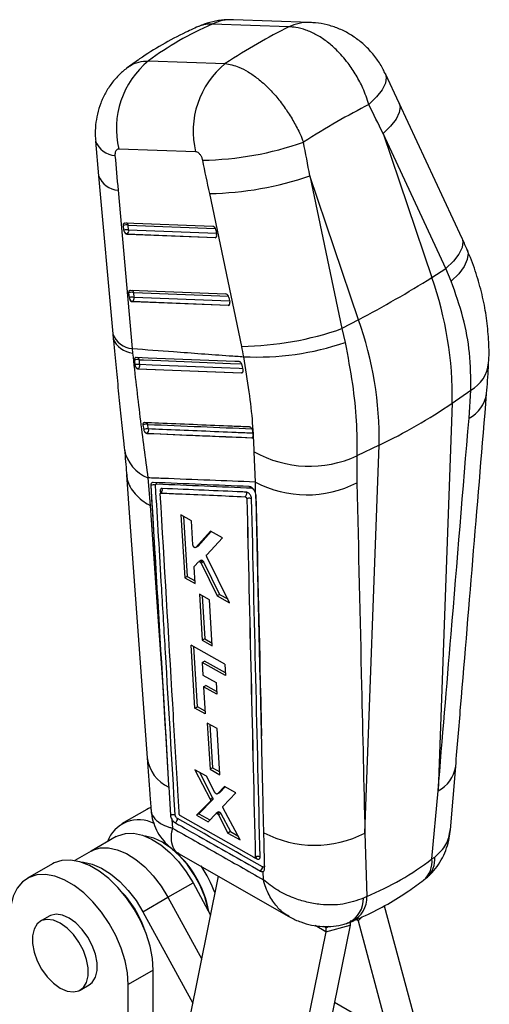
# Model space of a CAD drawing. Extents: x 32 to 386, y 7 to 320.
# Tile 9 of 9: x 325 to 381, y 196 to 314. Entities that reach past the tile are written whole.
import ezdxf

# ---------------------------------------------------------------- set-up
doc = ezdxf.new("R2010")
doc.units = 0
doc.layers.get('0').update_dxf_attribs({"linetype": 'CONTINUOUS'})

msp = doc.modelspace()

# ---------------------------------------------------------------- linework, layer by layer
at = {"color": 7, "linetype": 'CONTINUOUS'}
for p, q in [((359.370246, 314.021292), (350.174683, 314.347261)), ((356.799614, 313.487066), (347.60405, 313.813035)), ((339.997872, 309.422082), (349.193436, 309.096113)), ((370.015029, 304.331693), (368.368249, 307.866547)), ((377.549117, 288.143161), (370.015523, 304.330633)), ((333.659633, 299.808026), (334.028828, 295.647694)), ((368.086948, 300.699569), (373.917749, 283.44254)), ((375.620543, 284.512097), (368.086948, 300.699569)), ((345.644054, 298.513535), (336.44849, 298.839505)), ((334.028788, 295.648144), (335.720223, 276.684514)), ((359.32955, 295.644031), (363.166533, 277.322551)), ((365.160351, 278.387001), (359.32955, 295.644031)), ((336.353334, 293.907607), (338.044769, 274.943989)), ((351.164718, 275.19711), (347.327735, 293.518578)), ((337.05169, 289.112839), (337.004464, 289.69558)), ((337.194289, 290.002526), (347.700213, 289.587966)), ((337.620538, 289.14247), (337.573312, 289.725198)), ((348.042612, 289.180477), (348.15644, 288.595114)), ((337.403751, 288.63721), (337.440712, 288.658546)), ((347.976277, 288.220027), (337.403751, 288.63721)), ((337.440712, 288.658546), (348.013237, 288.241363)), ((348.013237, 288.241363), (347.976277, 288.220027)), ((373.917749, 283.44254), (375.620543, 284.512097)), ((376.24088, 283.007553), (375.620543, 284.512097)), ((337.705982, 281.039405), (337.658756, 281.622133)), ((337.848581, 281.929091), (349.277242, 281.478122)), ((338.27483, 281.069035), (338.227605, 281.651763)), ((349.619641, 281.070621), (349.733469, 280.48527)), ((338.058044, 280.563775), (338.095002, 280.585111)), ((349.553305, 280.110183), (338.058044, 280.563775)), ((338.095002, 280.585111), (349.590266, 280.131519)), ((349.590266, 280.131519), (349.553305, 280.110183)), ((365.160351, 278.387001), (363.166533, 277.322551)), ((363.166533, 277.322551), (363.537564, 275.674085)), ((338.044769, 274.943989), (338.10114, 274.398206)), ((338.322234, 273.554564), (338.378873, 272.977472)), ((338.378873, 272.977472), (338.397109, 272.880387)), ((351.322898, 272.382773), (351.201708, 272.963821)), ((338.740634, 272.506677), (338.770177, 272.523732)), ((338.740634, 272.506677), (351.149545, 272.011429)), ((351.180506, 272.029302), (351.149545, 272.011429)), ((351.325345, 272.37061), (351.322898, 272.382773)), ((376.370735, 268.406473), (378.59869, 269.949202)), ((378.380097, 266.605558), (378.59869, 269.949202)), ((376.370735, 268.406473), (374.674622, 221.922909)), ((339.340068, 265.784021), (339.423771, 265.238892)), ((339.822838, 264.772086), (339.824407, 264.772992)), ((352.479033, 265.064324), (352.442963, 265.199798)), ((352.549293, 264.537167), (352.479033, 265.064324)), ((352.392853, 264.248609), (352.3897, 264.246789)), ((367.613337, 263.350935), (364.958561, 262.074924)), ((365.917224, 216.867371), (367.613337, 263.350935)), ((352.796048, 258.933934), (352.651476, 262.570592)), ((364.958561, 262.074924), (364.957137, 258.856648)), ((339.924546, 259.441659), (340.184483, 256.135615)), ((340.269873, 258.518282), (340.276226, 258.52195)), ((352.821788, 257.638681), (352.796048, 258.933934)), ((352.821788, 257.638681), (352.815311, 257.657396)), ((351.775556, 256.91748), (351.781878, 256.921129)), ((351.781878, 256.921129), (351.782074, 256.920586)), ((345.139157, 254.309788), (343.88386, 254.999761)), ((343.88386, 254.999761), (344.346211, 247.456975)), ((344.19267, 254.830028), (344.635109, 247.623752)), ((345.315894, 251.399281), (345.139157, 254.309788)), ((347.422316, 253.053347), (345.656405, 251.099153)), ((347.514568, 253.002518), (345.945361, 251.265964)), ((348.862031, 252.260097), (347.422316, 253.053347)), ((346.971469, 250.21869), (348.862031, 252.260097)), ((345.656405, 251.099153), (345.635673, 251.087006)), ((345.637476, 251.083896), (345.92643, 251.250705)), ((345.945361, 251.265964), (345.656405, 251.099153)), ((345.945361, 251.265964), (345.924626, 251.253815)), ((345.503523, 248.865872), (346.002061, 249.388031)), ((346.308319, 249.568225), (346.01913, 249.40128)), ((346.489363, 249.516661), (346.200135, 249.349693)), ((346.594324, 249.379167), (346.305066, 249.212182)), ((346.305066, 249.212182), (348.226117, 245.307545)), ((346.594325, 249.379168), (348.516027, 245.474907)), ((349.710924, 244.483749), (346.981181, 249.993642)), ((345.59722, 246.764461), (345.475666, 248.767356)), ((344.635109, 247.623752), (344.34621, 247.456975)), ((344.34621, 247.456975), (345.59722, 246.764461)), ((344.635109, 247.623753), (345.576684, 247.102856)), ((346.104046, 245.489985), (346.437526, 239.973191)), ((347.303238, 244.824849), (346.104046, 245.489985)), ((348.516027, 245.474907), (348.226117, 245.307545)), ((348.516027, 245.474907), (349.486554, 244.936629)), ((346.41402, 245.318053), (346.727159, 240.140392)), ((347.633711, 239.306269), (347.303238, 244.824849)), ((348.226117, 245.307545), (349.710924, 244.483749)), ((346.727159, 240.140392), (346.437526, 239.973191)), ((346.437526, 239.973191), (347.633711, 239.306269)), ((346.727159, 240.140392), (347.613332, 239.646588)), ((349.15054, 237.128456), (345.103014, 239.387293)), ((345.562823, 231.844448), (345.103014, 239.387293)), ((345.851656, 232.011187), (345.412919, 239.214341)), ((346.416578, 237.314314), (346.706113, 237.481459)), ((346.416578, 237.314314), (346.508662, 235.788444)), ((349.232432, 235.740316), (346.416578, 237.314314)), ((349.212316, 236.081292), (346.706113, 237.481459)), ((349.15054, 237.128456), (349.232432, 235.740316)), ((346.508662, 235.788444), (348.083609, 234.90703)), ((348.083609, 234.90703), (348.166935, 233.508141)), ((341.739001, 233.860958), (342.411522, 222.59363)), ((346.593037, 234.390155), (346.882431, 234.557219)), ((346.593037, 234.390155), (346.788157, 231.155951)), ((348.166935, 233.508141), (346.593037, 234.390155)), ((348.146624, 233.849139), (346.882431, 234.557219)), ((345.562823, 231.844448), (345.851656, 232.011187)), ((346.788157, 231.155951), (345.562823, 231.844448)), ((346.767594, 231.496781), (345.851656, 232.011187)), ((347.031451, 230.055741), (347.364496, 224.538763)), ((348.221944, 229.385587), (347.031451, 230.055741)), ((347.341046, 229.881465), (347.652709, 224.705144)), ((348.551829, 223.866727), (348.221944, 229.385587)), ((346.926817, 223.67564), (345.555918, 224.452145)), ((345.555918, 224.452145), (347.390445, 220.947323)), ((347.652709, 224.705144), (347.364496, 224.538763)), ((347.364496, 224.538763), (348.551829, 223.866727)), ((347.652709, 224.705144), (348.531433, 224.207952)), ((376.146659, 217.262785), (376.783936, 224.858787)), ((346.088522, 224.150466), (347.677856, 221.113242)), ((347.95824, 221.731969), (346.926817, 223.67564)), ((342.411522, 222.59363), (342.425847, 222.354038)), ((349.11128, 222.437778), (348.248415, 221.566396)), ((349.190328, 222.392967), (348.536188, 221.732524)), ((350.456316, 221.675275), (349.11128, 222.437778)), ((373.938369, 213.765081), (374.674622, 221.922909)), ((347.403804, 220.709354), (345.744018, 219.023622)), ((347.69116, 220.87524), (346.030781, 219.189167)), ((347.677856, 221.113242), (347.390445, 220.947323)), ((347.69116, 220.87524), (347.403804, 220.709354)), ((348.248415, 221.566396), (348.233071, 221.557563)), ((348.234103, 221.555775), (348.521869, 221.7219)), ((348.536188, 221.732524), (348.248415, 221.566396)), ((348.536188, 221.732524), (348.520838, 221.723687)), ((348.93431, 220.097766), (350.456316, 221.675275)), ((339.783137, 219.694377), (336.777933, 217.95951)), ((350.95617, 216.053597), (348.94917, 219.858552)), ((342.806896, 218.505242), (342.880036, 217.456303)), ((343.677814, 219.153323), (343.676219, 219.169027)), ((352.65298, 213.927957), (343.831587, 218.924301)), ((346.030781, 219.189167), (345.744018, 219.023622)), ((345.744018, 219.023622), (347.136106, 218.230599)), ((346.030781, 219.189167), (347.340608, 218.442898)), ((347.136106, 218.230599), (348.087881, 219.218676)), ((348.390913, 219.396593), (348.103797, 219.230844)), ((348.548001, 219.361971), (348.260858, 219.196207)), ((348.667263, 219.217577), (348.380132, 219.05182)), ((348.380132, 219.05182), (349.51413, 216.875535)), ((348.667263, 219.217577), (349.800893, 217.04108)), ((336.146521, 216.440335), (333.141317, 214.705467)), ((349.800893, 217.04108), (349.51413, 216.875535)), ((349.51413, 216.875535), (350.95617, 216.053597)), ((349.800893, 217.04108), (350.707922, 216.524241)), ((365.917224, 216.867371), (366.161528, 209.275607)), ((341.778429, 215.708343), (341.672381, 215.769586)), ((341.778429, 215.708343), (342.581139, 215.177419)), ((333.141317, 214.705467), (331.184369, 213.575745)), ((343.601962, 214.430244), (356.790973, 206.888907)), ((352.751386, 213.917428), (352.764004, 213.924712)), ((352.787722, 214.001017), (352.788843, 214.001664)), ((352.788843, 214.001664), (352.788904, 214.001495)), ((373.938369, 213.765081), (374.276791, 213.999346)), ((328.504784, 213.183522), (325.49958, 211.448655)), ((344.929194, 194.657037), (348.381393, 211.697416)), ((353.752703, 211.283186), (353.733076, 212.265894)), ((342.331362, 209.170143), (345.336566, 210.90501)), ((345.336566, 210.90501), (347.43872, 207.044294)), ((339.326158, 207.435276), (342.331362, 209.170143)), ((342.331362, 209.170143), (346.367635, 201.757316)), ((366.161528, 209.275607), (365.740888, 209.071674)), ((368.204294, 208.141737), (371.639461, 195.416376)), ((328.118118, 206.912724), (327.057457, 206.300418)), ((339.326158, 207.435276), (345.296549, 196.470338)), ((364.149053, 205.828325), (360.561744, 188.121022)), ((361.24439, 205.051821), (364.149053, 205.828325)), ((361.291325, 205.68567), (361.291704, 205.502816)), ((365.086625, 206.369573), (368.738517, 192.841372)), ((361.24439, 205.051821), (357.65708, 187.344519)), ((340.575445, 200.439608), (337.570242, 198.704741)), ((340.571883, 176.190401), (340.575445, 200.439608)), ((331.81957, 198.0513), (332.880231, 198.663606)), ((337.566679, 174.455534), (337.570242, 198.704741))]:
    msp.add_line(p, q, dxfattribs=at)
at = {"color": 8, "linetype": 'CONTINUOUS'}
for p, q in [((337.573312, 289.725198), (348.001374, 289.313719)), ((348.130648, 288.727742), (337.620538, 289.14247)), ((338.227605, 281.651763), (349.578403, 281.203862)), ((349.707678, 280.617897), (338.27483, 281.069035)), ((341.398166, 257.878115), (341.416978, 257.560896)), ((352.739996, 213.915331), (352.959448, 213.790937)), ((365.593132, 206.81917), (365.086625, 206.369573)), ((361.24439, 205.051821), (359.969838, 205.784085)), ((361.291704, 205.502816), (360.988346, 205.677104)), ((361.291704, 205.502816), (361.624787, 205.6951)), ((365.086625, 206.369573), (364.863901, 206.497535)), ((368.738517, 192.841372), (362.27083, 196.557236))]:
    msp.add_line(p, q, dxfattribs=at)
at = {"color": 8, "linetype": 'CONTINUOUS', "flags": 128}
for points in [[(368.368453, 307.86611), (368.477347, 307.425069), (368.369594, 306.731069), (367.97477, 305.942556), (367.306565, 305.08685), (366.388144, 304.193622)], [(370.015523, 304.330633), (370.123229, 303.905573), (370.024676, 303.217552), (369.642167, 302.435637), (368.988798, 301.586614), (368.086948, 300.699569)], [(348.077597, 288.251796), (348.059753, 288.245988), (348.013237, 288.241363)], [(377.549117, 288.143161), (377.656823, 287.718113), (377.558271, 287.03008), (377.175759, 286.248166), (376.522392, 285.399142), (375.620543, 284.512097)], [(378.149457, 286.800367), (378.261057, 286.356657), (378.177315, 285.615771), (377.802463, 284.791314), (377.149462, 283.911771), (376.24088, 283.007553)], [(349.654625, 280.141952), (349.636781, 280.136143), (349.590266, 280.131519)], [(338.891245, 273.592072), (339.411219, 273.571281), (341.491168, 273.488184), (349.811739, 273.156335), (351.153982, 273.102876)], [(351.293424, 272.524085), (350.838674, 272.542247), (348.758768, 272.625316), (340.43996, 272.958214), (338.947909, 273.01804)], [(351.262235, 272.048177), (351.227456, 272.034028), (351.180506, 272.029302)]]:
    msp.add_lwpolyline(points, dxfattribs=at)
at = {"color": 7, "linetype": 'CONTINUOUS', "flags": 128}
for points in [[(337.004464, 289.69558), (337.003188, 289.759876), (337.01002, 289.819802), (337.024756, 289.873548), (337.046958, 289.919524), (337.075963, 289.956354), (337.110905, 289.982933), (337.150744, 289.998476), (337.194289, 290.002526)], [(337.658756, 281.622133), (337.65748, 281.686441), (337.664312, 281.746367), (337.679049, 281.800114), (337.70125, 281.846089), (337.730254, 281.882919), (337.765196, 281.909499), (337.805035, 281.925042), (337.848581, 281.929091)], [(350.856096, 273.370089), (350.343069, 273.390412), (348.262575, 273.47282), (339.941233, 273.802884), (338.50812, 273.859793)], [(338.770177, 272.523732), (344.944917, 272.277479), (351.180506, 272.029302)], [(337.361777, 259.823234), (337.776313, 254.151331), (339.839763, 225.869485)], [(340.269873, 258.518282), (341.446579, 238.768678), (341.739001, 233.860958)], [(340.184483, 256.135615), (341.193902, 241.683476), (341.739001, 233.860958)], [(342.425847, 222.354038), (342.46354, 221.723749), (342.625042, 219.024677)], [(340.271231, 219.92583), (339.99451, 219.806491), (339.783137, 219.694377)], [(336.146521, 216.440335), (336.344987, 216.545217), (337.224812, 216.817501), (338.208594, 216.841492), (339.266439, 216.616466), (340.366207, 216.149257), (341.47448, 215.454063), (342.557585, 214.552006), (343.582613, 213.470496), (344.518418, 212.242392), (345.336566, 210.90501)], [(347.186507, 207.507494), (347.112368, 207.884477), (346.735269, 209.226224), (346.185728, 210.568364), (345.482459, 211.865196), (344.649411, 213.07255), (343.714952, 214.14932), (342.710905, 215.058833), (341.671461, 215.770117), (340.632017, 216.25895), (339.627969, 216.508685), (339.548787, 216.51818)], [(353.907344, 212.601027), (353.893383, 213.197385), (353.834527, 215.714071), (353.806599, 216.909681)], [(333.141317, 214.705467), (333.339783, 214.81035), (334.219608, 215.082633), (335.20339, 215.106625), (336.261235, 214.881599), (337.361003, 214.41439), (338.469276, 213.719196), (339.552381, 212.817139), (340.577409, 211.735629), (341.513214, 210.507525), (342.331362, 209.170143)], [(333.141317, 214.705467), (333.339783, 214.81035), (334.219608, 215.082633), (335.20339, 215.106625), (336.261235, 214.881599), (337.361003, 214.41439), (338.469276, 213.719196), (339.552381, 212.817139), (340.577409, 211.735629), (341.513214, 210.507525), (342.331362, 209.170143)], [(340.575445, 200.439608), (340.479203, 201.839167), (340.192705, 203.311937), (339.723767, 204.817741), (339.08518, 206.315507), (338.294364, 207.764379), (337.37289, 209.124834), (336.345892, 210.359766), (335.241385, 211.435487), (334.089497, 212.322653), (332.921649, 212.997069), (331.769696, 213.440332), (330.665061, 213.640353), (329.637874, 213.591682), (328.716157, 213.295637), (328.504784, 213.183522)], [(331.939416, 213.389384), (332.198186, 213.371757), (333.256031, 213.146732), (334.355799, 212.679522), (335.464072, 211.984329), (336.547177, 211.082272), (337.572205, 210.000761), (338.50801, 208.772658), (339.326158, 207.435276)], [(337.570242, 198.704741), (337.473999, 200.1043), (337.187501, 201.57707), (336.718564, 203.082874), (336.079977, 204.58064), (335.289161, 206.029511), (334.367686, 207.389967), (333.340688, 208.624899), (332.236182, 209.70062), (331.084294, 210.587786), (329.916445, 211.262202), (328.764492, 211.705465), (327.659858, 211.905486), (326.63267, 211.856815), (325.710953, 211.56077), (324.919845, 211.025434), (324.280926, 210.265406), (323.811626, 209.301417), (323.524743, 208.159765), (323.428106, 206.87159)], [(329.438514, 198.287083), (330.244432, 197.934838), (331.003514, 197.829064), (331.671643, 197.975911), (332.209991, 198.366841), (332.587271, 198.979142), (332.781556, 199.777221), (332.781556, 200.714702), (332.587271, 201.737098), (332.209991, 202.784994), (331.671643, 203.797491), (331.003514, 204.715743), (330.244432, 205.486387), (329.438514, 206.064635), (328.632595, 206.41688), (327.873514, 206.522654), (327.205385, 206.375807), (326.667037, 205.984873), (326.289756, 205.372576), (326.095471, 204.574496), (326.095471, 203.637016), (326.289756, 202.61462), (326.667037, 201.566721), (327.205385, 200.554226), (327.873514, 199.635975), (328.632595, 198.865332), (329.438514, 198.287083)], [(332.880231, 198.663606), (333.270652, 198.979147), (333.647931, 199.591449), (333.842217, 200.389528), (333.842217, 201.327008), (333.647931, 202.349404), (333.270652, 203.3973), (332.732303, 204.409797), (332.064174, 205.328049), (331.305092, 206.098693), (330.499174, 206.676941), (329.693255, 207.029186), (328.934174, 207.13496), (328.266045, 206.988113), (328.118118, 206.912724)]]:
    msp.add_lwpolyline(points, dxfattribs=at)
at = {"color": 8, "linetype": 'CONTINUOUS'}
for centre, radius, start, end in [((349.991521, 308.776712), 5.573559, 88.11676654, 115.36330413), ((359.187189, 308.450354), 5.573955, 88.14761414, 115.36256675), ((336.207869, 300.776941), 2.726218, 200.81787925, 265.30782984), ((336.574477, 296.625474), 2.726849, 201.00258586, 265.34828893), ((337.210555, 289.670088), 0.366919, 8.63833545, 62.36960207), ((347.816614, 288.559158), 0.373703, 301.74558795, 337.67345105), ((337.864846, 281.596651), 0.366922, 8.6386559, 62.36957041), ((349.393625, 280.449333), 0.373729, 301.74632113, 337.67184654), ((338.265912, 277.661864), 2.726857, 201.00297736, 265.34830996), ((338.328859, 277.126218), 2.7375, 200.73160743, 265.22832143), ((338.541456, 273.537339), 0.354045, 8.89316529, 65.87466046), ((376.493151, 273.654006), 4.261322, 299.6107203, 353.98158641), ((350.983698, 272.34737), 0.374033, 301.74762088, 337.52276802), ((376.597637, 270.114691), 3.935883, 296.9282374, 351.57191324), ((339.554964, 265.749731), 0.367375, 15.57275418, 55.94235576), ((352.189063, 264.574667), 0.384505, 302.00588889, 341.87940292), ((352.40212, 264.395026), 0.14671, 266.37868582, 299.61743714), ((341.565571, 263.65899), 4.525356, 190.63953162, 248.73825324), ((344.429656, 226.535725), 4.636998, 188.23782411, 244.39687309), ((372.897089, 225.428186), 3.930215, 296.88966067, 351.67243862), ((371.021456, 213.442218), 2.934727, 310.91261876, 6.31617119), ((371.273909, 213.742122), 3.013879, 313.04035853, 4.89595133), ((362.497238, 209.014157), 3.24416, 297.4713733, 1.01586418), ((362.892399, 209.19489), 3.270125, 297.43098608, 1.41438328)]:
    msp.add_arc(centre, radius, start, end, dxfattribs=at)
at = {"color": 7, "linetype": 'CONTINUOUS'}
for centre, radius, start, end in [((346.616258, 301.315767), 10.464959, 129.22985357, 193.68738259), ((355.811821, 300.989798), 10.464958, 129.22985047, 193.68738474), ((345.818109, 336.048276), 38.541945, 270.99841191, 289.29779744), ((346.726122, 331.86381), 38.349951, 270.89886047, 289.18640825), ((337.339444, 288.739405), 1.013154, 76.65396811, 109.30708181), ((337.386682, 288.15685), 1.012983, 76.65234449, 109.31114986), ((337.655515, 289.163178), 0.605919, 184.76550001, 194.37510422), ((337.177713, 289.031651), 0.456481, 305.17974231, 14.04997966), ((347.576983, 289.136823), 0.46767, 5.35598662, 74.72238329), ((337.55829, 289.154681), 0.509877, 196.1629482, 256.66755296), ((347.560007, 288.47899), 0.607632, 9.29884078, 11.01745261), ((297.533859, 405.644934), 144.110804, 297.98674765, 302.00787582), ((333.54994, 269.138806), 42.827057, 359.02020787, 19.51102563), ((337.993748, 280.666141), 1.012986, 76.65237385, 109.31115876), ((338.040973, 280.083411), 1.012987, 76.65238555, 109.31102891), ((338.309796, 281.089733), 0.605907, 184.76465194, 194.37450883), ((338.21258, 281.081246), 0.509876, 196.16291461, 256.66757161), ((337.832004, 280.958216), 0.456482, 305.17968878, 14.04988396), ((349.154004, 281.026974), 0.467678, 5.35502364, 74.72149987), ((349.127171, 280.367404), 0.617648, 9.3105157, 11.00128055), ((350.563118, 313.54248), 38.350089, 270.89883854, 289.18631632), ((324.792542, 264.083268), 42.827057, 359.02020787, 19.51102563), ((353.028439, 306.303923), 32.382537, 267.12311608, 288.93714001), ((338.668388, 272.638087), 0.97967, 76.85114202, 110.6915648), ((338.729134, 272.075605), 0.967495, 76.93092146, 111.2248413), ((338.888341, 273.020778), 0.510899, 195.94966209, 256.62717449), ((338.505811, 272.897894), 0.458133, 305.24327279, 15.20373202), ((339.925748, 321.425163), 64.336759, 295.49003545, 304.50458802), ((339.707319, 265.083635), 0.790832, 75.23612959, 117.67051465), ((339.793795, 264.54802), 0.783723, 75.33577469, 118.17303144), ((339.896064, 265.187147), 0.420308, 210.86138105, 260.18390062), ((339.555677, 265.150565), 0.46344, 305.44062416, 19.62461701), ((359.292168, 274.418335), 13.581893, 240.72925019, 294.65806573), ((340.582883, 258.015388), 0.592152, 63.98382067, 121.18935116), ((340.6356, 258.59635), 0.368276, 20.54490598, 51.89890273), ((358.950818, 270.574683), 13.167696, 242.13341548, 297.13833685), ((341.189706, 257.989549), 0.473204, 309.32409387, 22.72977395), ((338.810666, 214.538547), 3.932326, 61.72189771, 160.74708033), ((342.849632, 218.606937), 0.626639, 305.39418821, 359.77980637), ((359.902795, 228.590963), 13.176342, 242.44096488, 297.15869659), ((334.783723, 205.257256), 12.623076, 10.04017422, 50.71757653), ((352.762763, 213.795186), 0.196731, 358.76418081, 56.17555167), ((331.972749, 203.640444), 17.09449, 20.64076626, 32.99074054), ((353.037418, 212.832212), 0.620488, 304.86621433, 359.86166864), ((327.15161, 200.855659), 13.177063, 17.91776125, 42.07685086), ((326.703395, 200.596908), 13.656424, 21.69850094, 38.29611664), ((359.033529, 205.511741), 2.258193, 348.2484975, 359.7735354), ((356.555243, 207.373652), 7.74945, 348.49746988, 352.62904553)]:
    msp.add_arc(centre, radius, start, end, dxfattribs=at)
for centre, major_axis, ratio, start_param, end_param in [((397.12499, 245.826837), (62.043967, -59.272777), 0.6608749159, 2.874785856, 3.0263278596), ((335.89136, 247.997482), (45.42201, 67.27685), 0.4084654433, 0.6219012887, 0.7734432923), ((335.89136, 247.997482), (53.972597, 59.161646), 0.3032387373, 0.6839672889, 0.8400327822), ((306.391983, 335.304791), (-190.454375, 379.402821), 0.0942135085, 4.5738960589, 4.5831297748), ((306.391983, 335.304791), (-88.941045, 437.74362), 0.0990673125, 4.601554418, 4.610788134), ((373.524462, 330.132809), (-35.448533, 431.987008), 0.0925762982, 1.6375111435, 1.6471530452), ((299.61765, 332.752701), (-95.2106, 434.024938), 0.0864760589, 4.6029180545, 4.6121517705), ((337.322188, 289.030622), (-0.142754, 0.38395), 0.604862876, 1.3950282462, 2.8942987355), ((347.894713, 288.613433), (-0.142754, 0.38395), 0.604862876, 2.8942987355, 4.3989126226), ((337.976479, 280.957185), (-0.142754, 0.38395), 0.604862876, 1.3950282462, 2.8942987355), ((349.471742, 280.503586), (-0.142754, 0.38395), 0.604862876, 2.8942987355, 4.3989126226), ((334.774831, 275.765095), (-9.003825, 24.219089), 0.6048238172, 4.4185228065, 4.4683318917), ((321.796761, 291.947781), (-49.232876, 80.172436), 0.6164516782, 3.0473717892, 3.2023207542)]:
    msp.add_ellipse(centre, major_axis=major_axis, ratio=ratio, start_param=start_param, end_param=end_param, dxfattribs=at)
for points, knots in [([(350.168179, 314.321829), (349.920686, 314.335029), (349.206982, 314.373093), (348.027981, 314.203203), (346.881938, 313.928804), (346.241765, 313.630536), (346.029307, 313.531548)], [0, 0, 0, 0, 0.1744799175, 0.5031523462, 0.8351077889, 1, 1, 1, 1]), ([(368.349971, 307.854838), (368.27493, 308.028099), (368.002683, 308.65669), (367.335802, 309.674375), (366.368847, 310.84864), (365.244717, 311.864072), (364.031655, 312.690452), (362.738973, 313.329893), (361.386059, 313.763085), (360.25143, 313.989779), (359.572112, 313.99447), (359.363301, 313.995912)], [0, 0, 0, 0, 0.0493945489, 0.1792039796, 0.3159750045, 0.4461369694, 0.5737742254, 0.6992463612, 0.8223367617, 0.9453891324, 1, 1, 1, 1]), ([(346.193045, 313.632001), (345.618377, 313.374461), (344.056667, 312.674574), (341.616225, 311.371588), (339.263575, 309.90945), (337.89766, 308.913713), (337.381815, 308.537668)], [0, 0, 0, 0, 0.1830683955, 0.4975047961, 0.8102302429, 1, 1, 1, 1]), ([(366.388144, 304.193622), (366.168148, 304.845228), (365.763637, 306.043346), (364.883211, 307.70904), (363.822905, 309.299359), (362.60669, 310.678838), (361.306559, 311.793312), (360.088287, 312.589561), (358.853724, 313.145384), (357.745459, 313.442476), (357.078295, 313.473928), (356.799614, 313.487066)], [0, 0, 0, 0, 0.1330813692, 0.2446985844, 0.3563154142, 0.4986684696, 0.6048073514, 0.7109461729, 0.8173193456, 0.9236925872, 1, 1, 1, 1]), ([(337.532064, 308.6442), (337.183317, 308.364514), (336.472072, 307.794114), (335.571535, 306.744912), (334.819608, 305.587204), (334.247296, 304.344635), (333.852766, 303.057802), (333.642339, 301.716214), (333.583497, 300.625903), (333.660079, 299.987096), (333.681451, 299.808824)], [0, 0, 0, 0, 0.1328163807, 0.2708690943, 0.4093840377, 0.5426563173, 0.6769670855, 0.8087346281, 0.9466234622, 1, 1, 1, 1]), ([(349.193436, 309.096113), (349.726858, 308.994342), (350.606406, 308.826534), (351.94705, 308.117394), (353.155115, 307.277275), (354.357843, 306.195614), (355.506952, 304.915828), (356.520746, 303.562661), (357.417086, 302.114735), (358.092582, 300.802572), (358.426898, 299.985767), (358.555378, 299.671862)], [0, 0, 0, 0, 0.1640707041, 0.2705327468, 0.3769946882, 0.5010286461, 0.6095025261, 0.7179769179, 0.8254472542, 0.9329180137, 1, 1, 1, 1]), ([(336.44849, 298.839505), (336.442244, 298.839638), (336.365036, 298.841284), (336.22561, 298.801188), (336.090118, 298.658359), (336.001147, 298.449162), (335.973026, 298.247067), (335.98242, 298.098429), (335.984858, 298.05986)], [0, 0, 0, 0, 0.0210033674, 0.2596007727, 0.4981571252, 0.6582592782, 0.9113225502, 1, 1, 1, 1]), ([(346.489691, 297.512183), (346.481705, 297.546727), (346.448343, 297.691054), (346.349065, 297.942597), (346.190878, 298.183801), (346.009917, 298.368533), (345.830384, 298.486284), (345.70065, 298.505258), (345.644054, 298.513535)], [0, 0, 0, 0, 0.06819425, 0.2849162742, 0.5017937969, 0.6255349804, 0.8366407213, 1, 1, 1, 1]), ([(378.150869, 286.797083), (378.102393, 286.909557), (377.908738, 287.358875), (377.703203, 287.80712), (377.549117, 288.143161)], [0, 0, 0, 0, 0.25032030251, 1, 1, 1, 1]), ([(380.729984, 273.202865), (380.730523, 273.208615), (380.807988, 274.034585), (380.756979, 275.726403), (380.561812, 278.247696), (380.117024, 280.791116), (379.449019, 283.324809), (378.78018, 285.338093), (378.268485, 286.478311), (378.128104, 286.791125)], [0, 0, 0, 0, 0.00128765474, 0.18497285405, 0.37030519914, 0.55318934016, 0.73984280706, 0.92862697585, 1, 1, 1, 1]), ([(378.59869, 269.949202), (378.593048, 271.424848), (378.58226, 274.246767), (377.766706, 278.673327), (376.753051, 281.552691), (376.24088, 283.007553)], [0, 0, 0, 0, 0.3516051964, 0.672384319, 1, 1, 1, 1]), ([(335.720579, 276.684827), (335.731254, 276.56071), (335.746511, 276.383309), (335.764677, 276.207066), (335.770134, 276.154131)], [0, 0, 0, 0, 0.6996472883, 1, 1, 1, 1]), ([(335.768978, 276.156447), (335.778002, 276.059757), (335.889403, 274.866031), (336.109052, 272.625073), (336.426049, 269.476914), (336.740502, 266.436893), (336.972125, 264.223867), (337.093867, 263.053865), (337.118021, 262.82173)], [0, 0, 0, 0, 0.020230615, 0.249765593, 0.4797177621, 0.7106634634, 0.9425939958, 1, 1, 1, 1]), ([(338.044769, 274.943989), (339.700341, 274.818008), (343.576783, 274.523029), (348.028714, 274.200303), (350.825175, 274.002981), (351.40316, 273.962198)], [0, 0, 0, 0, 0.3716168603, 0.8701229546, 1, 1, 1, 1]), ([(363.537564, 275.674085), (363.853775, 273.998565), (364.463028, 270.770291), (364.944556, 266.183314), (364.95386, 263.454089), (364.958561, 262.074924)], [0, 0, 0, 0, 0.3480150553, 0.6705310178, 1, 1, 1, 1]), ([(338.10114, 274.398206), (338.242933, 273.093492), (338.52652, 270.484051), (338.981687, 266.686724), (339.450162, 262.979369), (339.766416, 260.620907), (339.924546, 259.441659)], [0, 0, 0, 0, 0.2476450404, 0.4952925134, 0.7476427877, 1, 1, 1, 1]), ([(338.50812, 273.859793), (338.502578, 273.859847), (338.468132, 273.860181), (338.409643, 273.839704), (338.350955, 273.771065), (338.318567, 273.672136), (338.321051, 273.592485), (338.322234, 273.554564)], [0, 0, 0, 0, 0.046762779, 0.2906305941, 0.5345125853, 0.7783877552, 1, 1, 1, 1]), ([(352.651476, 262.570592), (352.607122, 263.703842), (352.517579, 265.991674), (352.089897, 269.825973), (351.637233, 272.552373), (351.40316, 273.962198)], [0, 0, 0, 0, 0.3215629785, 0.6491792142, 1, 1, 1, 1]), ([(338.397109, 272.880387), (338.411913, 272.836686), (338.441523, 272.749276), (338.517699, 272.635078), (338.606731, 272.55101), (338.684407, 272.512696), (338.727315, 272.508103), (338.740634, 272.506677)], [0, 0, 0, 0, 0.2255115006, 0.4510628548, 0.6758643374, 0.8993853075, 1, 1, 1, 1]), ([(338.947909, 273.01804), (338.939222, 273.104026), (338.919909, 273.295191), (338.901418, 273.486703), (338.891245, 273.592072)], [0, 0, 0, 0, 0.4498006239, 1, 1, 1, 1]), ([(351.201708, 272.963821), (351.191437, 273.00282), (351.169647, 273.085557), (351.105812, 273.202725), (351.023154, 273.298419), (350.935388, 273.357615), (350.88077, 273.366207), (350.856096, 273.370089)], [0, 0, 0, 0, 0.1890896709, 0.4011508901, 0.6132046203, 0.8252669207, 1, 1, 1, 1]), ([(380.477221, 269.539239), (380.565928, 270.587638), (380.670252, 271.820612), (380.719586, 273.024607), (380.726972, 273.204843)], [0, 0, 0, 0, 0.85030142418, 1, 1, 1, 1]), ([(351.149545, 272.011429), (351.177656, 272.01453), (351.233877, 272.020731), (351.296264, 272.084077), (351.332824, 272.179667), (351.33916, 272.281873), (351.328887, 272.347856), (351.325345, 272.37061)], [0, 0, 0, 0, 0.2201715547, 0.4403269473, 0.661062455, 0.8831163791, 1, 1, 1, 1]), ([(376.785402, 224.8579), (376.982588, 227.226024), (378.223205, 242.125367), (379.454685, 257.01894), (380.490431, 269.545307)], [0, 0, 0, 0, 0.15894144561, 1, 1, 1, 1]), ([(339.503037, 266.061784), (339.476345, 266.059168), (339.421732, 266.053815), (339.363701, 265.995245), (339.332732, 265.904297), (339.333829, 265.825892), (339.339956, 265.78477), (339.340068, 265.784021)], [0, 0, 0, 0, 0.2405283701, 0.4921238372, 0.743742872, 0.9953383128, 1, 1, 1, 1]), ([(352.085018, 265.539299), (351.914084, 265.546361), (351.051282, 265.582006), (347.421236, 265.732208), (343.398106, 265.899227), (340.067725, 266.038217), (339.503037, 266.061784)], [0, 0, 0, 0, 0.0407438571, 0.2056578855, 0.8653140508, 1, 1, 1, 1]), ([(339.992198, 265.306214), (339.982266, 265.369756), (339.954056, 265.550229), (339.926625, 265.731141), (339.908852, 265.848357)], [0, 0, 0, 0, 0.3520862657, 1, 1, 1, 1]), ([(352.442963, 265.199798), (352.423917, 265.24131), (352.385825, 265.324331), (352.300416, 265.430016), (352.205814, 265.505754), (352.131873, 265.535337), (352.093734, 265.538562), (352.085018, 265.539299)], [0, 0, 0, 0, 0.2327699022, 0.4655195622, 0.6982842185, 0.931042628, 1, 1, 1, 1]), ([(374.674622, 221.922909), (375.194883, 228.178819), (376.43372, 243.075311), (377.665572, 257.967482), (378.380097, 266.605558)], [0, 0, 0, 0, 0.4199586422, 1, 1, 1, 1]), ([(339.423771, 265.238892), (339.432721, 265.199148), (339.450989, 265.11802), (339.49803, 265.026407), (339.529315, 264.980314), (339.535268, 264.971545)], [0, 0, 0, 0, 0.4374714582, 0.8929722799, 1, 1, 1, 1]), ([(339.535268, 264.971545), (339.563112, 264.936393), (339.618801, 264.866091), (339.716844, 264.79736), (339.785179, 264.774457), (339.818612, 264.772352), (339.822838, 264.772086)], [0, 0, 0, 0, 0.3180005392, 0.6359978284, 0.9539946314, 1, 1, 1, 1]), ([(339.822838, 264.772086), (341.916713, 264.684167), (346.104466, 264.508328), (350.294621, 264.333969), (352.3897, 264.246789)], [0, 0, 0, 0, 0.49999981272, 1, 1, 1, 1]), ([(339.824407, 264.772992), (342.039188, 264.680183), (344.548747, 264.575022), (348.738453, 264.400402), (350.713124, 264.31838), (352.392853, 264.248609)], [0, 0, 0, 0, 0.5287944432, 0.5991750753, 1, 1, 1, 1]), ([(352.3897, 264.246789), (352.417579, 264.249675), (352.473338, 264.255446), (352.530069, 264.316499), (352.559487, 264.404169), (352.554849, 264.477496), (352.552682, 264.511757)], [0, 0, 0, 0, 0.2579199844, 0.5158561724, 0.7737920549, 1, 1, 1, 1]), ([(337.11301, 262.817723), (337.21381, 261.872051), (337.320366, 260.872379), (337.353065, 259.92893), (337.354832, 259.877968)], [0, 0, 0, 0, 0.9459835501, 1, 1, 1, 1]), ([(337.387398, 259.880075), (337.399406, 259.670695), (337.429425, 259.147294), (337.768976, 258.341803), (338.365155, 257.493937), (339.150795, 256.773201), (339.805728, 256.343672), (340.148186, 256.155553), (340.184483, 256.135615)], [0, 0, 0, 0, 0.1451187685, 0.3627630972, 0.5804151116, 0.7980670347, 0.9785977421, 1, 1, 1, 1]), ([(352.796048, 258.933934), (350.972289, 259.006044), (347.2633, 259.152694), (342.973684, 259.322002), (340.507832, 259.418769), (339.924546, 259.441659)], [0, 0, 0, 0, 0.4248118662, 0.8639417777, 1, 1, 1, 1]), ([(340.560123, 258.892924), (340.50772, 258.887738), (340.402913, 258.877367), (340.30268, 258.76586), (340.266874, 258.633882), (340.269241, 258.542624), (340.269872, 258.518283)], [0, 0, 0, 0, 0.29718948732, 0.59438500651, 0.89181097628, 1, 1, 1, 1]), ([(340.276226, 258.52195), (340.52095, 254.404636), (341.232875, 242.426956), (341.94451, 230.452126), (342.411522, 222.59363)], [0, 0, 0, 0, 0.3437488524, 1, 1, 1, 1]), ([(352.042974, 258.396782), (350.128379, 258.478987), (346.29919, 258.643399), (342.473145, 258.809749), (340.560123, 258.892924)], [0, 0, 0, 0, 0.4999998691, 1, 1, 1, 1]), ([(340.842615, 258.547537), (340.842315, 258.559039), (340.841184, 258.60238), (340.858179, 258.665145), (340.905839, 258.718137), (340.955608, 258.72311), (340.980453, 258.725593)], [0, 0, 0, 0, 0.1075899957, 0.4054177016, 0.703185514, 1, 1, 1, 1]), ([(343.196083, 219.04634), (342.809385, 225.536081), (342.270197, 234.58496), (341.485764, 247.752474), (341.087936, 254.429907), (340.842615, 258.547537)], [0, 0, 0, 0, 0.4929376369, 0.6873207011, 1, 1, 1, 1]), ([(340.980452, 258.725593), (342.893299, 258.641886), (346.718666, 258.474487), (350.547202, 258.309167), (352.461306, 258.226514)], [0, 0, 0, 0, 0.5000428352, 1, 1, 1, 1]), ([(364.957137, 258.856648), (365.140468, 250.736894), (365.456535, 236.738317), (365.780973, 222.744285), (365.917224, 216.867371)], [0, 0, 0, 0, 0.5800413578, 1, 1, 1, 1]), ([(341.62616, 258.172388), (341.584933, 258.168203), (341.502483, 258.159835), (341.423726, 258.071718), (341.395888, 257.967998), (341.397694, 257.896704), (341.398166, 257.878115)], [0, 0, 0, 0, 0.29822630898, 0.59642596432, 0.89477887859, 1, 1, 1, 1]), ([(341.524203, 257.704806), (341.517772, 257.738115), (341.504896, 257.804803), (341.433767, 257.853661), (341.398166, 257.878115)], [0, 0, 0, 0, 0.49947150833, 1, 1, 1, 1]), ([(341.41339, 257.525196), (341.413893, 257.541578), (341.414935, 257.575526), (341.436985, 257.609701), (341.464859, 257.623172), (341.484324, 257.623422), (341.489579, 257.62349)], [0, 0, 0, 0, 0.2850933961, 0.5907880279, 0.8895313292, 1, 1, 1, 1]), ([(343.676219, 219.169027), (343.668196, 219.305091), (343.609958, 220.292782), (343.350844, 224.68704), (342.604971, 237.335142), (341.908632, 249.133854), (341.41339, 257.525196)], [0, 0, 0, 0, 0.0106437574, 0.0772635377, 0.3437421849, 1, 1, 1, 1]), ([(341.523919, 257.719234), (341.523927, 257.719271), (341.523984, 257.719512), (341.519342, 257.697518), (341.492491, 257.644311), (341.455866, 257.625398), (341.442129, 257.618303)], [0, 0, 0, 0, 0.0573127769, 0.3656602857, 0.7620740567, 1, 1, 1, 1]), ([(341.489578, 257.62349), (341.641461, 257.616821), (342.482372, 257.579894), (345.8372, 257.432969), (349.042395, 257.294033), (351.557985, 257.184989)], [0, 0, 0, 0, 0.0452788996, 0.2506895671, 1, 1, 1, 1]), ([(351.698888, 257.733012), (351.526422, 257.740478), (349.846908, 257.813175), (346.488441, 257.959067), (343.304404, 258.098759), (341.626159, 258.172388)], [0, 0, 0, 0, 0.0513420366, 0.4999803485, 1, 1, 1, 1]), ([(351.698888, 257.733012), (351.703215, 257.720901), (351.715673, 257.686026), (351.732465, 257.6047), (351.733077, 257.486211), (351.697728, 257.35441), (351.636337, 257.248834), (351.582089, 257.20463), (351.557985, 257.184989)], [0, 0, 0, 0, 0.063776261, 0.1836345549, 0.398493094, 0.6133510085, 0.8281980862, 1, 1, 1, 1]), ([(352.348952, 256.933487), (352.343537, 256.984771), (352.332201, 257.092122), (352.258428, 257.272908), (352.146488, 257.448113), (352.007169, 257.59415), (351.848934, 257.703724), (351.750578, 257.722923), (351.698888, 257.733012)], [0, 0, 0, 0, 0.1522529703, 0.3187066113, 0.4831397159, 0.6494648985, 0.8157830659, 1, 1, 1, 1]), ([(352.815311, 257.657396), (352.79161, 257.715364), (352.736314, 257.850615), (352.598657, 258.054327), (352.419975, 258.235563), (352.223354, 258.364817), (352.1038, 258.386003), (352.042974, 258.396782)], [0, 0, 0, 0, 0.15686928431, 0.36599977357, 0.57500524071, 0.78377526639, 1, 1, 1, 1]), ([(352.870738, 257.381641), (352.861556, 257.464161), (352.85223, 257.547971), (352.82225, 257.637306), (352.821788, 257.638681)], [0, 0, 0, 0, 0.9846134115, 1, 1, 1, 1]), ([(353.806599, 216.909681), (353.802332, 217.09245), (353.778478, 218.114155), (353.688998, 221.950048), (353.379428, 235.255069), (353.092722, 247.726111), (352.870744, 257.381637)], [0, 0, 0, 0, 0.0135521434, 0.0757581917, 0.2844189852, 1, 1, 1, 1]), ([(351.557985, 257.184989), (351.572024, 257.182458), (351.602229, 257.177013), (351.652845, 257.145002), (351.701066, 257.097035), (351.741741, 257.038275), (351.757325, 256.996906), (351.765173, 256.976071)], [0, 0, 0, 0, 0.1822433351, 0.3920736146, 0.5935214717, 0.7952748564, 1, 1, 1, 1]), ([(351.765173, 256.976071), (351.766163, 256.973773), (351.774393, 256.954667), (351.778372, 256.936827), (351.781873, 256.921133)], [0, 0, 0, 0, 0.12028584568, 1, 1, 1, 1]), ([(351.765173, 256.976071), (351.765487, 256.975034), (351.771642, 256.95468), (351.773647, 256.935595), (351.775551, 256.917483)], [0, 0, 0, 0, 0.050940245, 1, 1, 1, 1]), ([(351.775556, 256.91748), (351.943011, 249.762932), (352.277922, 235.453834), (352.617788, 221.151957), (352.78772, 214.001018)], [0, 0, 0, 0, 0.4999999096, 1, 1, 1, 1]), ([(352.348952, 256.933487), (352.306972, 256.952948), (352.223011, 256.991869), (352.064032, 257.005686), (351.905708, 256.984689), (351.823286, 256.941954), (351.782074, 256.920586)], [0, 0, 0, 0, 0.2499991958, 0.5000001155, 0.7499993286, 1, 1, 1, 1]), ([(351.782074, 256.920586), (351.948836, 249.759418), (352.282068, 235.449579), (352.620016, 221.146806), (352.788842, 214.001665)], [0, 0, 0, 0, 0.5004366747, 1, 1, 1, 1]), ([(353.361255, 214.010116), (353.19146, 221.156007), (352.851571, 235.460336), (352.51659, 249.771585), (352.348952, 256.933487)], [0, 0, 0, 0, 0.4995613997, 1, 1, 1, 1]), ([(345.468289, 251.12628), (345.448232, 251.144564), (345.40812, 251.181128), (345.359575, 251.254124), (345.325614, 251.330295), (345.319082, 251.376654), (345.315894, 251.399281)], [0, 0, 0, 0, 0.2526537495, 0.5052713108, 0.7585401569, 1, 1, 1, 1]), ([(345.615819, 251.075368), (345.598538, 251.074032), (345.564021, 251.071364), (345.510769, 251.094664), (345.479339, 251.118056), (345.468289, 251.12628)], [0, 0, 0, 0, 0.39396927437, 0.78693698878, 1, 1, 1, 1]), ([(346.981181, 249.993642), (346.970323, 250.019121), (346.948609, 250.070074), (346.940943, 250.141298), (346.950646, 250.191124), (346.965996, 250.211445), (346.971469, 250.21869)], [0, 0, 0, 0, 0.28125301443, 0.56245693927, 0.84400840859, 1, 1, 1, 1]), ([(346.020896, 249.398155), (346.028176, 249.402994), (346.048693, 249.416632), (346.097875, 249.411047), (346.152876, 249.387487), (346.186752, 249.360396), (346.200135, 249.349693)], [0, 0, 0, 0, 0.171907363, 0.484514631, 0.7963469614, 1, 1, 1, 1]), ([(346.200135, 249.349693), (346.220084, 249.330341), (346.261085, 249.290568), (346.290145, 249.238775), (346.305066, 249.212182)], [0, 0, 0, 0, 0.48655853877, 1, 1, 1, 1]), ([(346.310086, 249.565101), (346.317366, 249.56994), (346.337884, 249.583579), (346.387079, 249.578003), (346.442087, 249.554446), (346.475974, 249.527362), (346.489363, 249.516661)], [0, 0, 0, 0, 0.1719065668, 0.4845064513, 0.7963321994, 1, 1, 1, 1]), ([(346.489363, 249.516661), (346.509317, 249.497311), (346.550327, 249.457544), (346.579398, 249.405757), (346.594324, 249.379167)], [0, 0, 0, 0, 0.4865575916, 1, 1, 1, 1]), ([(345.475666, 248.767356), (345.476092, 248.789043), (345.476886, 248.829531), (345.495076, 248.854348), (345.503523, 248.865872)], [0, 0, 0, 0, 0.5356427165, 1, 1, 1, 1]), ([(339.841015, 225.869855), (339.945033, 224.437943), (340.094792, 222.376365), (340.247832, 220.312669), (340.294575, 219.682356)], [0, 0, 0, 0, 0.6945704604, 1, 1, 1, 1]), ([(347.390445, 220.947323), (347.402024, 220.92177), (347.425183, 220.870661), (347.435771, 220.797966), (347.428325, 220.741958), (347.411179, 220.71916), (347.403804, 220.709354)], [0, 0, 0, 0, 0.2662405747, 0.5325109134, 0.7989073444, 1, 1, 1, 1]), ([(347.677856, 221.113242), (347.689432, 221.087687), (347.712583, 221.036576), (347.723155, 220.963872), (347.715694, 220.907853), (347.698539, 220.885049), (347.69116, 220.87524)], [0, 0, 0, 0, 0.266241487, 0.5324884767, 0.7989070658, 1, 1, 1, 1]), ([(348.087676, 221.58215), (348.067148, 221.598564), (348.026092, 221.631391), (347.983234, 221.687821), (347.963665, 221.722387), (347.95824, 221.731969)], [0, 0, 0, 0, 0.41955969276, 0.83910832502, 1, 1, 1, 1]), ([(348.21756, 221.548631), (348.200601, 221.546387), (348.166688, 221.5419), (348.1192, 221.561644), (348.093079, 221.578636), (348.087676, 221.58215)], [0, 0, 0, 0, 0.4423975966, 0.884655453, 1, 1, 1, 1]), ([(340.317552, 219.686601), (340.323618, 219.523139), (340.344179, 218.969022), (340.595467, 218.043865), (341.075516, 216.930959), (341.767614, 215.916941), (342.625539, 215.086475), (343.249202, 214.600903), (343.595427, 214.437214), (343.605432, 214.432483)], [0, 0, 0, 0, 0.0758868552, 0.2572477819, 0.440412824, 0.6378961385, 0.8221028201, 0.9948592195, 1, 1, 1, 1]), ([(348.94917, 219.858552), (348.937465, 219.884043), (348.914057, 219.935021), (348.902926, 220.007856), (348.909855, 220.064486), (348.926904, 220.087687), (348.93431, 220.097766)], [0, 0, 0, 0, 0.265325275, 0.5306075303, 0.796085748, 1, 1, 1, 1]), ([(342.625042, 219.024677), (342.660019, 219.043615), (342.730463, 219.081756), (342.86516, 219.109293), (343.004201, 219.109691), (343.118619, 219.085222), (343.175009, 219.056918), (343.196083, 219.04634)], [0, 0, 0, 0, 0.2129079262, 0.4287921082, 0.6446777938, 0.8672077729, 1, 1, 1, 1]), ([(342.625042, 219.024677), (342.638066, 218.939052), (342.662178, 218.780541), (342.75002, 218.597555), (342.801187, 218.514508), (342.806896, 218.505242)], [0, 0, 0, 0, 0.5106907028, 0.9454041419, 1, 1, 1, 1]), ([(342.806896, 218.505242), (342.844802, 218.450099), (342.932056, 218.323168), (343.076586, 218.182642), (343.1755, 218.119704), (343.21258, 218.096109)], [0, 0, 0, 0, 0.3244123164, 0.7467386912, 1, 1, 1, 1]), ([(343.476271, 218.604531), (343.44681, 218.624489), (343.387292, 218.664808), (343.305414, 218.760244), (343.241395, 218.868619), (343.205094, 218.968408), (343.198638, 219.024242), (343.196083, 219.04634)], [0, 0, 0, 0, 0.2128614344, 0.430024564, 0.644677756, 0.8593733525, 1, 1, 1, 1]), ([(353.657905, 212.830707), (350.264817, 214.755827), (346.871164, 216.681267), (343.476836, 218.604212), (343.476271, 218.604531)], [0, 0, 0, 0, 0.9998336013, 1, 1, 1, 1]), ([(343.831587, 218.924301), (343.815031, 218.935552), (343.781919, 218.958054), (343.736475, 219.011164), (343.701011, 219.071247), (343.683388, 219.120381), (343.678979, 219.146438), (343.677814, 219.153323)], [0, 0, 0, 0, 0.2297687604, 0.4595355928, 0.6889771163, 0.9178106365, 1, 1, 1, 1]), ([(348.105534, 219.227724), (348.113275, 219.232701), (348.134337, 219.246241), (348.184136, 219.239616), (348.230421, 219.218228), (348.255922, 219.199778), (348.260858, 219.196207)], [0, 0, 0, 0, 0.2062427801, 0.5611324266, 0.9150482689, 1, 1, 1, 1]), ([(348.260858, 219.196207), (348.281069, 219.178654), (348.321489, 219.143548), (348.359874, 219.08902), (348.376823, 219.057896), (348.380132, 219.05182)], [0, 0, 0, 0, 0.4459320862, 0.8918307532, 1, 1, 1, 1]), ([(348.39265, 219.393473), (348.400395, 219.398451), (348.421464, 219.411996), (348.471274, 219.405377), (348.517563, 219.383991), (348.543065, 219.365543), (348.548001, 219.361971)], [0, 0, 0, 0, 0.2062414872, 0.5611308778, 0.9150479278, 1, 1, 1, 1]), ([(348.548001, 219.361971), (348.568212, 219.344418), (348.608632, 219.309312), (348.647012, 219.254781), (348.663956, 219.223654), (348.667263, 219.217577)], [0, 0, 0, 0, 0.4459329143, 0.8918375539, 1, 1, 1, 1]), ([(342.880036, 217.456303), (344.666674, 216.442729), (348.291405, 214.38639), (351.915124, 212.32733), (353.752703, 211.283186)], [0, 0, 0, 0, 0.4929023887, 1, 1, 1, 1]), ([(343.21258, 218.096109), (343.383954, 217.999022), (344.323179, 217.466932), (347.716875, 215.543727), (350.938293, 213.715622), (353.392128, 212.323108)], [0, 0, 0, 0, 0.050494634, 0.276738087, 1, 1, 1, 1]), ([(373.309129, 211.558617), (373.45813, 211.677608), (373.930733, 212.055026), (374.574598, 212.854496), (375.240393, 213.911841), (375.722006, 215.062143), (376.032728, 216.187819), (376.104589, 216.92775), (376.137017, 217.261648)], [0, 0, 0, 0, 0.0871739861, 0.27649882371, 0.46624256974, 0.65926482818, 0.84624137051, 1, 1, 1, 1]), ([(352.787722, 214.001017), (352.786509, 213.984263), (352.784083, 213.950757), (352.760127, 213.918804), (352.724101, 213.90561), (352.685854, 213.911409), (352.661325, 213.923756), (352.65298, 213.927956)], [0, 0, 0, 0, 0.2211219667, 0.4422461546, 0.663651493, 0.8855619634, 1, 1, 1, 1]), ([(352.766777, 213.918262), (352.788764, 213.931338), (352.833445, 213.957911), (352.884212, 213.952426), (352.892227, 213.949507), (352.88304, 213.952825), (352.876396, 213.956617), (352.872929, 213.958153), (352.872314, 213.958628), (352.872241, 213.958629), (352.872224, 213.958653), (352.87222, 213.95865), (352.872219, 213.958649)], [0, 0, 0, 0, 0.30312220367, 0.6160137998, 0.8242414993, 0.91954955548, 0.98645894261, 0.99824159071, 0.99966411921, 0.99989703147, 0.99997210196, 1, 1, 1, 1]), ([(353.361255, 214.010116), (353.319329, 214.030394), (353.235475, 214.07095), (353.074782, 214.086387), (352.914221, 214.066089), (352.830676, 214.023027), (352.788904, 214.001495)], [0, 0, 0, 0, 0.2499997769, 0.4999993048, 0.750000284, 1, 1, 1, 1]), ([(352.959447, 213.790949), (353.007738, 213.769069), (353.104317, 213.725313), (353.228439, 213.736335), (353.31828, 213.804586), (353.358538, 213.906181), (353.360568, 213.983842), (353.361255, 214.010116)], [0, 0, 0, 0, 0.2216104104, 0.4432021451, 0.6648483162, 0.8866152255, 1, 1, 1, 1]), ([(353.733076, 212.265894), (353.743577, 212.270428), (353.797742, 212.293817), (353.87334, 212.375894), (353.907103, 212.502953), (353.907309, 212.585088), (353.90735, 212.601024)], [0, 0, 0, 0, 0.0968379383, 0.4995165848, 0.9028985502, 1, 1, 1, 1]), ([(353.392128, 212.323108), (353.453695, 212.294821), (353.577426, 212.237973), (353.685182, 212.24808), (353.731871, 212.265446), (353.733076, 212.265894)], [0, 0, 0, 0, 0.4910499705, 0.986863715, 1, 1, 1, 1]), ([(365.740888, 209.071674), (364.938272, 208.788708), (363.356354, 208.230997), (360.944605, 208.225019), (358.944101, 208.564591), (357.194096, 209.110838), (355.402988, 209.986146), (354.274842, 210.814295), (353.757244, 211.279108), (353.752703, 211.283186)], [0, 0, 0, 0, 0.2123085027, 0.4184498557, 0.5447964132, 0.6711659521, 0.8306907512, 0.9985146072, 1, 1, 1, 1]), ([(364.399041, 206.2925), (364.930677, 206.521083), (366.379676, 207.144097), (368.661027, 208.338713), (370.97727, 209.767989), (372.362308, 210.793979), (372.944896, 211.225541)], [0, 0, 0, 0, 0.1754636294, 0.478234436, 0.7805298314, 1, 1, 1, 1]), ([(372.9269, 211.240634), (373.050622, 211.325126), (373.246646, 211.458994), (373.422052, 211.618189), (373.486749, 211.676907)], [0, 0, 0, 0, 0.6311597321, 1, 1, 1, 1]), ([(356.79217, 206.904037), (356.849749, 206.866379), (357.294811, 206.575299), (358.208928, 206.198679), (359.502809, 205.809036), (360.826185, 205.636782), (362.135963, 205.681258), (363.204434, 205.855038), (363.797091, 206.087228), (363.987359, 206.161771)], [0, 0, 0, 0, 0.02757758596, 0.21316079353, 0.3933204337, 0.56981447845, 0.74534351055, 0.91824422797, 1, 1, 1, 1]), ([(363.830324, 206.07864), (363.982078, 206.127829), (364.17605, 206.190701), (364.357481, 206.281604), (364.396969, 206.301389)], [0, 0, 0, 0, 0.78234862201, 1, 1, 1, 1])]:
    msp.add_open_spline(points, degree=3, knots=knots, dxfattribs=at)
at = {"color": 8, "linetype": 'CONTINUOUS'}
for points, knots in [([(347.60405, 313.813035), (347.276469, 313.817912), (346.711704, 313.826319), (346.230758, 313.618313), (346.028775, 313.530956)], [0, 0, 0, 0, 0.5800295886, 1, 1, 1, 1]), ([(337.548975, 308.624411), (337.631824, 308.696348), (337.992485, 309.009503), (338.805112, 309.319584), (339.600285, 309.387916), (339.997872, 309.422082)], [0, 0, 0, 0, 0.1297617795, 0.5648805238, 1, 1, 1, 1]), ([(339.908852, 265.848357), (342.025399, 265.759586), (346.180026, 265.585336), (350.336842, 265.412457), (352.375996, 265.32765)], [0, 0, 0, 0, 0.5094432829, 1, 1, 1, 1]), ([(352.516712, 264.781624), (352.35859, 264.78821), (351.508766, 264.823605), (347.892447, 264.974369), (343.875639, 265.142602), (340.551475, 265.282652), (339.992198, 265.306214)], [0, 0, 0, 0, 0.037861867, 0.2034876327, 0.8659901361, 1, 1, 1, 1]), ([(340.42562, 258.866797), (340.388894, 258.837117), (340.313599, 258.776267), (340.277135, 258.639205), (340.276415, 258.546548), (340.276224, 258.521956)], [0, 0, 0, 0, 0.4115863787, 0.8438328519, 1, 1, 1, 1]), ([(352.863448, 257.420397), (353.047835, 249.455097), (353.270987, 239.815224), (353.497328, 230.180047), (353.536647, 228.50629)], [0, 0, 0, 0, 0.8262868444, 1, 1, 1, 1]), ([(340.321028, 219.683605), (340.317466, 219.619871), (340.299531, 219.298934), (340.604189, 218.710996), (341.295479, 218.05024), (342.184603, 217.654898), (342.722814, 217.496827), (342.875651, 217.457433), (342.880036, 217.456303)], [0, 0, 0, 0, 0.0607721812, 0.3060207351, 0.6404886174, 0.901801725, 0.9971829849, 1, 1, 1, 1]), ([(343.609556, 214.444827), (343.583393, 214.454069), (343.331786, 214.542952), (342.984065, 215.004693), (342.708047, 215.842339), (342.751436, 216.770022), (342.847173, 217.30264), (342.879119, 217.452017), (342.880036, 217.456303)], [0, 0, 0, 0, 0.0294126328, 0.2828493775, 0.6284839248, 0.8985222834, 0.9970885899, 1, 1, 1, 1]), ([(374.276791, 213.999346), (374.790944, 214.467922), (375.794329, 215.382364), (376.028984, 216.646806), (376.143397, 217.263326)], [0, 0, 0, 0, 0.5124174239, 1, 1, 1, 1]), ([(352.788904, 214.001495), (352.789639, 213.993437), (352.791822, 213.969503), (352.78512, 213.940177), (352.768862, 213.930326), (352.761983, 213.926157)], [0, 0, 0, 0, 0.2264726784, 0.6726557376, 1, 1, 1, 1]), ([(353.899589, 212.932352), (353.899322, 212.926549), (353.89765, 212.89011), (353.874411, 212.838134), (353.820397, 212.796869), (353.745107, 212.79089), (353.686908, 212.817468), (353.657905, 212.830713)], [0, 0, 0, 0, 0.0452955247, 0.2844155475, 0.5234810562, 0.7625234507, 1, 1, 1, 1]), ([(356.804818, 206.923359), (356.646424, 207.005113), (356.122662, 207.27545), (355.290561, 208.095671), (354.372939, 209.432709), (353.924193, 210.627033), (353.754194, 211.27748), (353.752703, 211.283186)], [0, 0, 0, 0, 0.10852309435, 0.35885259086, 0.66988710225, 0.99710400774, 1, 1, 1, 1])]:
    msp.add_open_spline(points, degree=3, knots=knots, dxfattribs=at)

doc.saveas('drawing.dxf')
